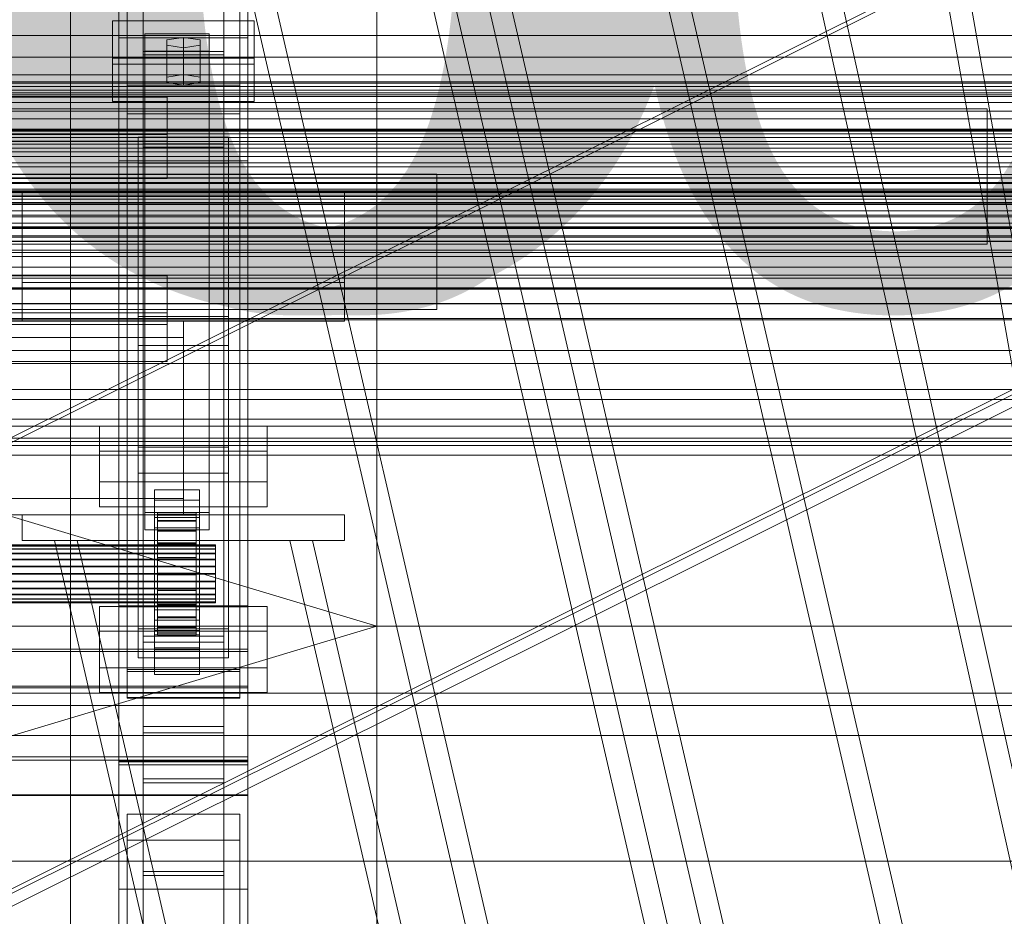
# Model space of a CAD drawing. Header units: millimetres. Extents: x -4738 to 65662, y -68080 to 6847.
# Tile 136 of 256: x 379 to 685, y -35390 to -35112. Entities that reach past the tile are written whole.
import ezdxf

# ---------------------------------------------------------------- set-up
doc = ezdxf.new("R2010")
doc.units = ezdxf.units.MM
for name, color, linetype, lineweight in [('COTAS_O', 1, 'Continuous', 0), ('COTAS_P', 1, 'Continuous', 0), ('frontal_briquetadora', 7, 'Continuous', 0), ('frontal_C01', 7, 'Continuous', 0), ('frontal_C02', 7, 'Continuous', 0), ('frontal_C03', 7, 'Continuous', 0), ('frontal_C10', 7, 'Continuous', 0), ('frontal_secador', 7, 'Continuous', 0)]:
    doc.layers.add(name, color=color, linetype=linetype, lineweight=lineweight)
doc.dimstyles.new('R19_100', dxfattribs={"dimtxt": 250, "dimasz": 150, "dimexe": 150, "dimexo": 80, "dimgap": 100, "dimtad": 1, "dimtih": 1, "dimtoh": 1, "dimdsep": 46, "dimcen": 0.09, "dimadec": 0, "dimazin": 0, "dimtfac": 1, "dimtdec": 4, "dimtofl": 0, "dimtmove": 0, "dimatfit": 3, "dimfxl": 1, "dimtolj": 1, "dimtzin": 0, "dimarcsym": 0})

# ---------------------------------------------------------------- blocks, each defined once
blk = doc.blocks.new('DIM_R31_54')
at = {"layer": 'COTAS_O'}
for p, q in [((-1480, -35300), (-1330, -35255)), ((490, -35300), (340, -35255)), ((-1480, -36000), (-1480, -35300)), ((-1480, -35300), (490, -35300)), ((-1480, -35300), (-1330, -35345)), ((490, -35300), (340, -35345)), ((490, -36000), (490, -35300))]:
    blk.add_line(p, q, dxfattribs=at)
blk.add_text('1970 O', height=250, dxfattribs=at).set_placement((-495, -35200))
blk = doc.blocks.new('DIM_R31_56')
at = {"layer": 'COTAS_O'}
for p, q in [((-1400, -35300), (-1250, -35255)), ((1400, -35300), (1250, -35255)), ((-1400, -36000), (-1400, -35300)), ((-1400, -35300), (1400, -35300)), ((-1400, -35300), (-1250, -35345)), ((1400, -35300), (1250, -35345)), ((1400, -36000), (1400, -35300))]:
    blk.add_line(p, q, dxfattribs=at)
blk.add_text('2800 O', height=250, dxfattribs=at).set_placement((0, -35200))
blk = doc.blocks.new('DIM_R31_57')
at = {"layer": 'COTAS_P'}
for p, q in [((-305, -34680), (395, -34680)), ((395, -34680), (350, -34830)), ((395, -36000), (395, -34680)), ((395, -34680), (440, -34830)), ((395, -36000), (350, -35850)), ((395, -36000), (440, -35850)), ((-305, -36000), (395, -36000))]:
    blk.add_line(p, q, dxfattribs=at)
blk.add_text('1320 P', height=250, rotation=90, dxfattribs=at).set_placement((295, -35340))
blk = doc.blocks.new('DIM_R31_58')
at = {"layer": 'COTAS_P'}
for p, q in [((-305, -35300), (-155, -35255)), ((345, -35300), (195, -35255)), ((-305, -36000), (-305, -35300)), ((-305, -35300), (345, -35300)), ((-305, -35300), (-155, -35345)), ((345, -35300), (195, -35345)), ((345, -36000), (345, -35300))]:
    blk.add_line(p, q, dxfattribs=at)
blk.add_text('650 P', height=250, dxfattribs=at).set_placement((20, -35200))

msp = doc.modelspace()

# ---------------------------------------------------------------- linework, layer by layer
at = {"layer": 'frontal_briquetadora'}
for q in [(490, -34940), (490, -34950)]:
    msp.add_line((490, -35980), q, dxfattribs=at)
at = {"layer": 'frontal_C01'}
for p, q in [((707.595, -35975), (390, -34599.343)), ((714.595, -35975), (397, -34599.343)), ((780.595, -35975), (463, -34599.343)), ((787.595, -35975), (470, -34599.343)), ((417.5, -35304.951), (417.5, -34702.151)), ((442.5, -34702.151), (442.5, -35304.951)), ((417.5, -35331.131), (417.5, -34728.332)), ((442.5, -35331.131), (442.5, -34728.332)), ((410, -35293.967), (410, -34970.428)), ((450, -34970.428), (450, -35293.967)), ((410, -35342.115), (410, -35018.576)), ((450, -35342.115), (450, -35018.576)), ((410, -35343.06), (410, -35019.521)), ((450, -35019.521), (450, -35343.06)), ((412.5, -35313.997), (412.5, -35034.736)), ((447.5, -35034.736), (447.5, -35313.997)), ((412.5, -35322.085), (412.5, -35042.824)), ((447.5, -35322.085), (447.5, -35042.824)), ((410, -35381.578), (410, -35058.04)), ((450, -35381.578), (450, -35058.04)), ((408, -35125.636), (408, -35112.155)), ((408, -35112.155), (452, -35112.155)), ((408, -35123.711), (408, -35112.155)), ((452, -35112.155), (452, -35125.636)), ((452, -35112.155), (452, -35123.711)), ((418, -35121.592), (418, -35116.199)), ((418, -35116.199), (438, -35116.199)), ((418, -35264.72), (418, -35116.199)), ((438, -35116.199), (438, -35121.592)), ((438, -35116.199), (438, -35264.72)), ((430, -35117.278), (424.804, -35118.087)), ((424.804, -35118.087), (424.804, -35119.704)), ((424.804, -35129.642), (424.804, -35118.087)), ((424.804, -35119.704), (430, -35120.513)), ((424.804, -35131.26), (424.804, -35119.704)), ((435.196, -35118.087), (430, -35117.278)), ((430, -35128.833), (430, -35117.278)), ((430, -35120.513), (435.196, -35119.704)), ((435.196, -35119.704), (435.196, -35118.087)), ((435.196, -35129.642), (435.196, -35118.087)), ((435.196, -35131.26), (435.196, -35119.704)), ((438, -35121.592), (418, -35121.592)), ((418, -35121.592), (418, -35270.113)), ((430, -35120.513), (430, -35132.069)), ((438, -35270.113), (438, -35121.592)), ((452, -35123.711), (408, -35123.711)), ((408, -35123.711), (408, -35137.191)), ((452, -35125.636), (408, -35125.636)), ((408, -35125.636), (408, -35137.191)), ((452, -35137.191), (452, -35123.711)), ((452, -35137.191), (452, -35125.636)), ((424.804, -35129.642), (430, -35128.833)), ((430, -35128.833), (435.196, -35129.642)), ((424.804, -35131.26), (424.804, -35129.642)), ((430, -35132.069), (424.804, -35131.26)), ((435.196, -35131.26), (430, -35132.069)), ((435.196, -35129.642), (435.196, -35131.26)), ((-1229.4, -35135.128), (1229.4, -35135.128)), ((-425, -35135.832), (425, -35135.832)), ((408, -35137.191), (452, -35137.191)), ((425, -35135.832), (425, -35149.529)), ((425, -35135.832), (425, -35147.388)), ((425, -35147.388), (-425, -35147.388)), ((425, -35161.084), (425, -35147.388)), ((425, -35149.529), (-425, -35149.529)), ((416, -35156.354), (416, -35148.266)), ((416, -35148.266), (444, -35148.266)), ((416, -35244.457), (416, -35148.266)), ((425, -35161.084), (425, -35149.529)), ((444, -35148.266), (444, -35156.354)), ((444, -35148.266), (444, -35244.457)), ((444, -35156.354), (416, -35156.354)), ((416, -35156.354), (416, -35252.546)), ((444, -35252.546), (444, -35156.354)), ((-425, -35161.084), (425, -35161.084)), ((380, -35193.382), (380, -35165.384)), ((380, -35165.384), (480, -35165.384)), ((380, -35205.382), (380, -35165.384)), ((480, -35165.384), (480, -35193.382)), ((480, -35165.384), (480, -35205.382)), ((480, -35193.382), (380, -35193.382)), ((380, -35193.382), (380, -35205.382)), ((480, -35205.382), (480, -35193.382)), ((430, -35205.382), (-430, -35205.382)), ((380, -35205.382), (480, -35205.382)), ((430, -35205.382), (430, -35210.382)), ((430, -35210.382), (-430, -35210.382)), ((430, -35210.382), (430, -35260.382)), ((404, -35255.203), (404, -35237.948)), ((404, -35237.948), (456, -35237.948)), ((404, -35245.651), (404, -35237.948)), ((456, -35237.948), (456, -35255.203)), ((456, -35237.948), (456, -35245.651)), ((444, -35244.457), (416, -35244.457)), ((416, -35244.457), (416, -35252.546)), ((444, -35252.546), (444, -35244.457)), ((456, -35245.651), (404, -35245.651)), ((404, -35245.651), (404, -35262.907)), ((456, -35262.907), (456, -35245.651)), ((416, -35252.546), (444, -35252.546)), ((456, -35255.203), (404, -35255.203)), ((404, -35255.203), (404, -35262.907)), ((421, -35260.868), (421, -35257.633)), ((421, -35257.633), (435, -35257.633)), ((421, -35298.078), (421, -35257.633)), ((435, -35257.633), (435, -35260.868)), ((435, -35257.633), (435, -35298.078)), ((456, -35262.907), (456, -35255.203)), ((430, -35260.382), (-430, -35260.382)), ((430, -35260.382), (430, -35265.382)), ((404, -35262.907), (456, -35262.907)), ((435, -35260.868), (421, -35260.868)), ((421, -35260.868), (421, -35301.313)), ((435, -35301.313), (435, -35260.868)), ((430, -35265.382), (-430, -35265.382)), ((380, -35265.382), (480, -35265.382)), ((380, -35273.382), (380, -35265.382)), ((438, -35264.72), (418, -35264.72)), ((418, -35264.72), (418, -35270.113)), ((421, -35269.496), (421, -35266.261)), ((421, -35266.261), (435, -35266.261)), ((421, -35306.705), (421, -35266.261)), ((422, -35274.788), (422, -35264.788)), ((422, -35264.788), (422, -35265.38)), ((422, -35264.788), (434, -35264.788)), ((422, -35265.491), (422, -35264.788)), ((422, -35275.068), (422, -35265.38)), ((422, -35265.38), (422, -35267.227)), ((422, -35265.38), (434, -35265.38)), ((422, -35275.12), (422, -35265.491)), ((422, -35265.491), (434, -35265.491)), ((422, -35267.44), (422, -35265.491)), ((434, -35265.38), (434, -35264.788)), ((434, -35264.788), (434, -35274.788)), ((434, -35264.788), (434, -35265.491)), ((434, -35267.227), (434, -35265.38)), ((434, -35265.38), (434, -35275.068)), ((434, -35265.491), (434, -35275.12)), ((434, -35265.491), (434, -35267.44)), ((435, -35266.261), (435, -35269.496)), ((435, -35266.261), (435, -35306.705)), ((438, -35270.113), (438, -35264.72)), ((480, -35273.382), (480, -35265.382)), ((435, -35269.496), (421, -35269.496)), ((421, -35269.496), (421, -35309.941)), ((422, -35275.943), (422, -35267.227)), ((422, -35267.227), (422, -35270.202)), ((422, -35267.227), (434, -35267.227)), ((422, -35276.044), (422, -35267.44)), ((422, -35267.44), (434, -35267.44)), ((422, -35270.503), (422, -35267.44)), ((434, -35270.202), (434, -35267.227)), ((434, -35267.227), (434, -35275.943)), ((434, -35267.44), (434, -35276.044)), ((434, -35267.44), (434, -35270.503)), ((435, -35309.941), (435, -35269.496)), ((418, -35270.113), (438, -35270.113)), ((422, -35277.352), (422, -35270.202)), ((422, -35270.202), (422, -35274.103)), ((422, -35270.202), (434, -35270.202)), ((422, -35277.495), (422, -35270.503)), ((422, -35270.503), (434, -35270.503)), ((422, -35274.472), (422, -35270.503)), ((434, -35274.103), (434, -35270.202)), ((434, -35270.202), (434, -35277.352)), ((434, -35270.503), (434, -35277.495)), ((434, -35270.503), (434, -35274.472)), ((-440, -35274.788), (440, -35274.788)), ((-440, -35275.068), (440, -35275.068)), ((-440, -35275.12), (440, -35275.12)), ((-440, -35275.943), (440, -35275.943)), ((380, -35273.382), (480, -35273.382)), ((390, -35273.382), (397, -35273.382)), ((551.981, -35975), (390, -35273.382)), ((558.981, -35975), (397, -35273.382)), ((397, -35273.382), (463, -35273.382)), ((422, -35279.2), (422, -35274.103)), ((422, -35274.103), (422, -35278.664)), ((422, -35274.103), (434, -35274.103)), ((422, -35279.374), (422, -35274.472)), ((422, -35274.472), (434, -35274.472)), ((422, -35279.075), (422, -35274.472)), ((422, -35275.068), (422, -35274.788)), ((434, -35274.788), (422, -35274.788)), ((422, -35274.788), (422, -35275.12)), ((422, -35275.943), (422, -35275.068)), ((434, -35275.068), (422, -35275.068)), ((434, -35275.12), (422, -35275.12)), ((422, -35275.12), (422, -35276.044)), ((422, -35277.352), (422, -35275.943)), ((434, -35275.943), (422, -35275.943)), ((434, -35278.664), (434, -35274.103)), ((434, -35274.103), (434, -35279.2)), ((434, -35274.472), (434, -35279.374)), ((434, -35274.472), (434, -35279.075)), ((434, -35274.788), (434, -35275.068)), ((434, -35275.12), (434, -35274.788)), ((434, -35275.068), (434, -35275.943)), ((434, -35276.044), (434, -35275.12)), ((434, -35275.943), (434, -35277.352)), ((440, -35275.068), (440, -35274.788)), ((440, -35274.788), (440, -35275.12)), ((440, -35275.943), (440, -35275.068)), ((440, -35275.12), (440, -35276.044)), ((440, -35277.352), (440, -35275.943)), ((463, -35273.382), (470, -35273.382)), ((624.981, -35975), (463, -35273.382)), ((631.981, -35975), (470, -35273.382)), ((-440, -35276.044), (440, -35276.044)), ((-440, -35277.352), (440, -35277.352)), ((-440, -35277.495), (440, -35277.495)), ((434, -35276.044), (422, -35276.044)), ((422, -35276.044), (422, -35277.495)), ((422, -35279.2), (422, -35277.352)), ((434, -35277.352), (422, -35277.352)), ((434, -35277.495), (422, -35277.495)), ((422, -35277.495), (422, -35279.374)), ((422, -35278.664), (422, -35281.36)), ((434, -35278.664), (422, -35278.664)), ((422, -35278.664), (422, -35283.574)), ((422, -35281.555), (422, -35279.075)), ((422, -35279.075), (434, -35279.075)), ((422, -35284), (422, -35279.075)), ((434, -35277.495), (434, -35276.044)), ((434, -35277.352), (434, -35279.2)), ((434, -35279.374), (434, -35277.495)), ((434, -35281.36), (434, -35278.664)), ((434, -35283.574), (434, -35278.664)), ((434, -35279.075), (434, -35281.555)), ((434, -35279.075), (434, -35284)), ((440, -35276.044), (440, -35277.495)), ((440, -35279.2), (440, -35277.352)), ((440, -35277.495), (440, -35279.374)), ((-440, -35279.2), (440, -35279.2)), ((-440, -35279.374), (440, -35279.374)), ((440, -35281.36), (-440, -35281.36)), ((-440, -35281.555), (440, -35281.555)), ((422, -35281.36), (422, -35279.2)), ((434, -35279.2), (422, -35279.2)), ((434, -35279.374), (422, -35279.374)), ((422, -35279.374), (422, -35281.555)), ((422, -35281.36), (434, -35281.36)), ((422, -35283.686), (422, -35281.36)), ((434, -35281.555), (422, -35281.555)), ((422, -35281.555), (422, -35283.888)), ((434, -35279.2), (434, -35281.36)), ((434, -35281.555), (434, -35279.374)), ((434, -35281.36), (434, -35283.686)), ((434, -35283.888), (434, -35281.555)), ((440, -35281.36), (440, -35279.2)), ((440, -35279.374), (440, -35281.555)), ((440, -35283.686), (440, -35281.36)), ((440, -35281.555), (440, -35283.888)), ((-440, -35283.686), (440, -35283.686)), ((-440, -35283.888), (440, -35283.888)), ((422, -35283.686), (422, -35283.574)), ((422, -35283.574), (422, -35288.499)), ((422, -35283.574), (434, -35283.574)), ((422, -35286.019), (422, -35283.686)), ((434, -35283.686), (422, -35283.686)), ((422, -35283.888), (422, -35284)), ((434, -35283.888), (422, -35283.888)), ((422, -35283.888), (422, -35286.213)), ((422, -35284), (434, -35284)), ((422, -35288.91), (422, -35284)), ((434, -35288.499), (434, -35283.574)), ((434, -35283.574), (434, -35283.686)), ((434, -35283.686), (434, -35286.019)), ((434, -35284), (434, -35283.888)), ((434, -35286.213), (434, -35283.888)), ((434, -35284), (434, -35288.91)), ((440, -35286.019), (440, -35283.686)), ((440, -35283.888), (440, -35286.213)), ((-440, -35286.019), (440, -35286.019)), ((-440, -35286.213), (440, -35286.213)), ((-440, -35288.199), (440, -35288.199)), ((422, -35288.199), (422, -35286.019)), ((422, -35286.019), (422, -35288.499)), ((434, -35286.019), (422, -35286.019)), ((422, -35286.213), (422, -35288.91)), ((434, -35286.213), (422, -35286.213)), ((422, -35286.213), (422, -35288.374)), ((422, -35290.079), (422, -35288.199)), ((422, -35288.199), (422, -35293.102)), ((434, -35288.199), (422, -35288.199)), ((434, -35288.499), (434, -35286.019)), ((434, -35286.019), (434, -35288.199)), ((434, -35288.91), (434, -35286.213)), ((434, -35288.374), (434, -35286.213)), ((434, -35293.102), (434, -35288.199)), ((434, -35288.199), (434, -35290.079)), ((440, -35288.199), (440, -35286.019)), ((440, -35286.213), (440, -35288.374)), ((440, -35290.079), (440, -35288.199)), ((-440, -35288.374), (440, -35288.374)), ((-440, -35290.079), (440, -35290.079)), ((-440, -35290.222), (440, -35290.222)), ((422, -35288.374), (422, -35293.471)), ((434, -35288.374), (422, -35288.374)), ((422, -35288.374), (422, -35290.222)), ((422, -35288.499), (422, -35293.102)), ((422, -35288.499), (434, -35288.499)), ((422, -35288.91), (434, -35288.91)), ((422, -35293.471), (422, -35288.91)), ((422, -35291.53), (422, -35290.079)), ((422, -35290.079), (422, -35297.071)), ((434, -35290.079), (422, -35290.079)), ((422, -35290.222), (422, -35297.372)), ((434, -35290.222), (422, -35290.222)), ((422, -35290.222), (422, -35291.631)), ((434, -35293.471), (434, -35288.374)), ((434, -35290.222), (434, -35288.374)), ((434, -35293.102), (434, -35288.499)), ((434, -35288.91), (434, -35293.471)), ((434, -35297.071), (434, -35290.079)), ((434, -35290.079), (434, -35291.53)), ((434, -35297.372), (434, -35290.222)), ((434, -35291.631), (434, -35290.222)), ((440, -35288.374), (440, -35290.222)), ((440, -35291.53), (440, -35290.079)), ((440, -35290.222), (440, -35291.631)), ((-440, -35291.53), (440, -35291.53)), ((-440, -35291.631), (440, -35291.631)), ((-440, -35292.454), (440, -35292.454)), ((-440, -35292.506), (440, -35292.506)), ((-440, -35292.786), (440, -35292.786)), ((450, -35293.967), (410, -35293.967)), ((410, -35293.967), (410, -35342.115)), ((410, -35617.505), (410, -35293.967)), ((422, -35292.454), (422, -35291.53)), ((422, -35291.53), (422, -35300.134)), ((434, -35291.53), (422, -35291.53)), ((422, -35291.631), (422, -35300.347)), ((434, -35291.631), (422, -35291.631)), ((422, -35291.631), (422, -35292.506)), ((422, -35292.786), (422, -35292.454)), ((422, -35292.454), (422, -35302.083)), ((434, -35292.454), (422, -35292.454)), ((422, -35292.506), (422, -35302.193)), ((434, -35292.506), (422, -35292.506)), ((422, -35292.506), (422, -35292.786)), ((422, -35292.786), (422, -35302.786)), ((434, -35292.786), (422, -35292.786)), ((422, -35293.102), (422, -35297.071)), ((422, -35293.102), (434, -35293.102)), ((422, -35293.471), (434, -35293.471)), ((422, -35297.372), (422, -35293.471)), ((434, -35300.134), (434, -35291.53)), ((434, -35291.53), (434, -35292.454)), ((434, -35300.347), (434, -35291.631)), ((434, -35292.506), (434, -35291.631)), ((434, -35302.083), (434, -35292.454)), ((434, -35292.454), (434, -35292.786)), ((434, -35302.193), (434, -35292.506)), ((434, -35292.786), (434, -35292.506)), ((434, -35302.786), (434, -35292.786)), ((434, -35297.071), (434, -35293.102)), ((434, -35293.471), (434, -35297.372)), ((440, -35292.454), (440, -35291.53)), ((440, -35291.631), (440, -35292.506)), ((440, -35292.786), (440, -35292.454)), ((440, -35292.506), (440, -35292.786)), ((450, -35342.115), (450, -35293.967)), ((450, -35293.967), (450, -35617.505)), ((421, -35307.322), (421, -35294.919)), ((421, -35294.919), (435, -35294.919)), ((421, -35302.623), (421, -35294.919)), ((422, -35297.071), (422, -35300.134)), ((422, -35297.071), (434, -35297.071)), ((422, -35297.372), (434, -35297.372)), ((422, -35300.347), (422, -35297.372)), ((434, -35300.134), (434, -35297.071)), ((434, -35297.372), (434, -35300.347)), ((435, -35294.919), (435, -35307.322)), ((435, -35294.919), (435, -35302.623)), ((435, -35298.078), (421, -35298.078)), ((421, -35298.078), (421, -35301.313)), ((422, -35300.134), (422, -35302.083)), ((422, -35300.134), (434, -35300.134)), ((422, -35300.347), (434, -35300.347)), ((422, -35302.193), (422, -35300.347)), ((434, -35302.083), (434, -35300.134)), ((434, -35300.347), (434, -35302.193)), ((435, -35301.313), (435, -35298.078)), ((442.5, -35303.051), (417.5, -35303.051)), ((417.5, -35303.051), (417.5, -35333.031)), ((417.5, -35347.329), (417.5, -35303.051)), ((421, -35301.313), (435, -35301.313)), ((435, -35302.623), (421, -35302.623)), ((421, -35302.623), (421, -35315.025)), ((422, -35302.083), (422, -35302.786)), ((422, -35302.083), (434, -35302.083)), ((422, -35302.193), (434, -35302.193)), ((422, -35302.786), (422, -35302.193)), ((422, -35302.786), (434, -35302.786)), ((434, -35302.786), (434, -35302.083)), ((434, -35302.193), (434, -35302.786)), ((435, -35315.025), (435, -35302.623)), ((442.5, -35333.031), (442.5, -35303.051)), ((442.5, -35303.051), (442.5, -35347.329)), ((417.5, -35331.131), (417.5, -35304.951)), ((417.5, -35304.951), (442.5, -35304.951)), ((442.5, -35304.951), (442.5, -35331.131)), ((-450, -35307.834), (450, -35307.834)), ((435, -35306.705), (421, -35306.705)), ((421, -35306.705), (421, -35309.941)), ((435, -35307.322), (421, -35307.322)), ((421, -35307.322), (421, -35315.025)), ((435, -35309.941), (435, -35306.705)), ((435, -35315.025), (435, -35307.322)), ((450, -35307.834), (450, -35318.618)), ((450, -35307.834), (450, -35341.538)), ((421, -35309.941), (435, -35309.941)), ((447.5, -35313.997), (412.5, -35313.997)), ((412.5, -35313.997), (412.5, -35322.085)), ((421, -35315.025), (435, -35315.025)), ((447.5, -35322.085), (447.5, -35313.997)), ((450, -35318.618), (-450, -35318.618)), ((450, -35352.322), (450, -35318.618)), ((412.5, -35322.085), (447.5, -35322.085)), ((442.5, -35331.131), (417.5, -35331.131)), ((417.5, -35333.031), (442.5, -35333.031)), ((417.5, -35377.309), (417.5, -35333.031)), ((442.5, -35377.309), (442.5, -35333.031)), ((450, -35341.538), (-450, -35341.538)), ((410, -35342.115), (450, -35342.115)), ((410, -35665.654), (410, -35342.115)), ((450, -35343.06), (410, -35343.06)), ((410, -35343.06), (410, -35381.578)), ((410, -35666.598), (410, -35343.06)), ((450, -35352.322), (450, -35341.538)), ((450, -35665.654), (450, -35342.115)), ((450, -35381.578), (450, -35343.06)), ((450, -35343.06), (450, -35666.598)), ((417.5, -35377.309), (417.5, -35347.329)), ((417.5, -35347.329), (442.5, -35347.329)), ((442.5, -35348.555), (417.5, -35348.555)), ((417.5, -35348.555), (417.5, -35376.083)), ((417.5, -35830.021), (417.5, -35348.555)), ((442.5, -35347.329), (442.5, -35377.309)), ((442.5, -35376.083), (442.5, -35348.555)), ((442.5, -35348.555), (442.5, -35830.021)), ((-450, -35352.322), (450, -35352.322)), ((412.5, -35366.363), (412.5, -35358.275)), ((412.5, -35358.275), (447.5, -35358.275)), ((412.5, -35637.535), (412.5, -35358.275)), ((447.5, -35358.275), (447.5, -35366.363)), ((447.5, -35358.275), (447.5, -35637.535)), ((447.5, -35366.363), (412.5, -35366.363)), ((412.5, -35645.624), (412.5, -35366.363)), ((447.5, -35645.624), (447.5, -35366.363)), ((417.5, -35376.083), (442.5, -35376.083)), ((417.5, -35857.548), (417.5, -35376.083)), ((442.5, -35857.548), (442.5, -35376.083)), ((442.5, -35377.309), (417.5, -35377.309)), ((410, -35381.578), (450, -35381.578)), ((410, -35705.117), (410, -35381.578)), ((450, -35705.117), (450, -35381.578))]:
    msp.add_line(p, q, dxfattribs=at)
at = {"layer": 'frontal_C02'}
for p, q in [((820, -35975), (390, -33530.372)), ((827, -35975), (397, -33530.372)), ((820, -35975), (390, -34035.57)), ((827, -35975), (397, -34035.57)), ((410, -35117.436), (410, -34759.774)), ((450, -34759.774), (450, -35117.436)), ((410, -35155.618), (410, -34797.956)), ((450, -35155.618), (450, -34797.956)), ((651.964, -35975), (390, -34840.309)), ((658.964, -35975), (397, -34840.309)), ((724.964, -35975), (463, -34840.309)), ((731.964, -35975), (470, -34840.309)), ((410, -35294.027), (410, -34936.365)), ((450, -34936.365), (450, -35294.027)), ((417.5, -35121.685), (417.5, -34945.388)), ((442.5, -34945.388), (442.5, -35121.685)), ((417.5, -35151.368), (417.5, -34975.07)), ((442.5, -35151.368), (442.5, -34975.07)), ((410, -35341.755), (410, -34984.093)), ((450, -35341.755), (450, -34984.093)), ((450, -35117.436), (410, -35117.436)), ((410, -35117.436), (410, -35155.618)), ((410, -35475.098), (410, -35117.436)), ((450, -35155.618), (450, -35117.436)), ((450, -35117.436), (450, -35475.098)), ((417.5, -35151.368), (417.5, -35121.685)), ((417.5, -35121.685), (442.5, -35121.685)), ((442.5, -35122.744), (417.5, -35122.744)), ((417.5, -35122.744), (417.5, -35150.31)), ((417.5, -35598.77), (417.5, -35122.744)), ((442.5, -35121.685), (442.5, -35151.368)), ((442.5, -35150.31), (442.5, -35122.744)), ((442.5, -35122.744), (442.5, -35598.77)), ((412.5, -35140.997), (412.5, -35132.056)), ((412.5, -35132.056), (447.5, -35132.056)), ((412.5, -35313.42), (412.5, -35132.056)), ((447.5, -35132.056), (447.5, -35140.997)), ((447.5, -35132.056), (447.5, -35313.42)), ((-679.4, -35139.439), (679.4, -35139.439)), ((447.5, -35140.997), (412.5, -35140.997)), ((412.5, -35322.362), (412.5, -35140.997)), ((447.5, -35322.362), (447.5, -35140.997)), ((679.4, -35181.439), (679.4, -35139.439)), ((417.5, -35150.31), (442.5, -35150.31)), ((417.5, -35626.336), (417.5, -35150.31)), ((442.5, -35626.336), (442.5, -35150.31)), ((442.5, -35151.368), (417.5, -35151.368)), ((410, -35155.618), (450, -35155.618)), ((410, -35513.28), (410, -35155.618)), ((450, -35513.28), (450, -35155.618)), ((-508.589, -35159.716), (508.589, -35159.716)), ((508.589, -35201.716), (508.589, -35159.716)), ((-679.4, -35181.439), (679.4, -35181.439)), ((-425, -35191.263), (425, -35191.263)), ((425, -35191.263), (425, -35206.404)), ((425, -35191.263), (425, -35202.717)), ((-508.589, -35201.716), (508.589, -35201.716)), ((425, -35202.717), (-425, -35202.717)), ((416, -35212.849), (416, -35203.908)), ((416, -35203.908), (444, -35203.908)), ((416, -35300.854), (416, -35203.908)), ((425, -35217.858), (425, -35202.717)), ((444, -35203.908), (444, -35212.849)), ((444, -35203.908), (444, -35300.854)), ((425, -35206.404), (-425, -35206.404)), ((425, -35217.858), (425, -35206.404)), ((444, -35212.849), (416, -35212.849)), ((416, -35212.849), (416, -35309.796)), ((444, -35309.796), (444, -35212.849)), ((-425, -35217.858), (425, -35217.858)), ((404, -35312.954), (404, -35293.878)), ((404, -35293.878), (456, -35293.878)), ((404, -35301.515), (404, -35293.878)), ((450, -35293.654), (410, -35293.654)), ((410, -35293.654), (410, -35342.128)), ((410, -35588.316), (410, -35293.654)), ((410, -35341.755), (410, -35294.027)), ((410, -35294.027), (450, -35294.027)), ((450, -35342.128), (450, -35293.654)), ((450, -35293.654), (450, -35588.316)), ((450, -35294.027), (450, -35341.755)), ((456, -35293.878), (456, -35312.954)), ((456, -35293.878), (456, -35301.515)), ((456, -35301.515), (404, -35301.515)), ((404, -35301.515), (404, -35320.59)), ((444, -35300.854), (416, -35300.854)), ((416, -35300.854), (416, -35309.796)), ((444, -35309.796), (444, -35300.854)), ((456, -35320.59), (456, -35301.515)), ((-450, -35307.157), (450, -35307.157)), ((450, -35307.157), (450, -35319.079)), ((450, -35307.157), (450, -35340.567)), ((416, -35309.796), (444, -35309.796)), ((456, -35312.954), (404, -35312.954)), ((404, -35312.954), (404, -35320.59)), ((447.5, -35313.42), (412.5, -35313.42)), ((412.5, -35313.42), (412.5, -35322.362)), ((447.5, -35322.362), (447.5, -35313.42)), ((456, -35320.59), (456, -35312.954)), ((450, -35319.079), (-450, -35319.079)), ((404, -35320.59), (456, -35320.59)), ((450, -35352.489), (450, -35319.079)), ((412.5, -35322.362), (447.5, -35322.362)), ((450, -35340.567), (-450, -35340.567)), ((450, -35341.755), (410, -35341.755)), ((410, -35342.128), (450, -35342.128)), ((410, -35636.79), (410, -35342.128)), ((450, -35352.489), (450, -35340.567)), ((450, -35636.79), (450, -35342.128)), ((-450, -35352.489), (450, -35352.489))]:
    msp.add_line(p, q, dxfattribs=at)
at = {"layer": 'frontal_C03'}
for p, q in [((1250, -35116.663), (-1250, -35116.663)), ((-1533.462, -35123.465), (1533.462, -35123.465)), ((-1250, -35128.89), (1250, -35128.89)), ((1495, -35131.073), (-1495, -35131.073)), ((1495, -35131.485), (-1495, -35131.485)), ((1495, -35132.513), (-1495, -35132.513)), ((1495, -35133.71), (-1495, -35133.71)), ((1250, -35134.45), (-1250, -35134.45)), ((1495, -35135.665), (-1495, -35135.665)), ((1495, -35137.529), (-1495, -35137.529)), ((1495, -35140.221), (-1495, -35140.221)), ((1495, -35142.569), (-1495, -35142.569)), ((-1495, -35145.733), (1495, -35145.733)), ((1250, -35146.092), (-1250, -35146.092)), ((1250, -35146.386), (-1250, -35146.386)), ((1250, -35147.166), (-1250, -35147.166)), ((1495, -35148.337), (-1495, -35148.337)), ((1250, -35149.552), (-1250, -35149.552)), ((1250, -35150.389), (-1250, -35150.389)), ((1495, -35151.663), (-1495, -35151.663)), ((1250, -35152.834), (-1250, -35152.834)), ((1495, -35154.267), (-1495, -35154.267)), ((1250, -35156.238), (-1250, -35156.238)), ((1495, -35157.431), (-1495, -35157.431)), ((1495, -35159.779), (-1495, -35159.779)), ((1250, -35157.492), (-1250, -35157.492)), ((1496, -35160.886), (-1496, -35160.886)), ((1496, -35161.003), (-1496, -35161.003)), ((1496, -35162.269), (-1496, -35162.269)), ((1496, -35162.604), (-1496, -35162.604)), ((1495, -35162.471), (-1495, -35162.471)), ((-1533.462, -35165.465), (1533.462, -35165.465)), ((1496, -35164.944), (-1496, -35164.944)), ((1496, -35165.445), (-1496, -35165.445)), ((1495, -35164.335), (-1495, -35164.335)), ((-1250, -35165.133), (1250, -35165.133)), ((1250, -35165.55), (-1250, -35165.55)), ((-1496, -35168.502), (1496, -35168.502)), ((1496, -35169.093), (-1496, -35169.093)), ((1495, -35166.29), (-1495, -35166.29)), ((1495, -35167.487), (-1495, -35167.487)), ((1495, -35168.515), (-1495, -35168.515)), ((1495, -35168.927), (-1495, -35168.927)), ((1250, -35166.612), (-1250, -35166.612)), ((1250, -35171.11), (-1250, -35171.11)), ((1496, -35172.402), (-1496, -35172.402)), ((1496, -35172.994), (-1496, -35172.994)), ((1250, -35174.883), (-1250, -35174.883)), ((1496, -35176.05), (-1496, -35176.05)), ((1496, -35176.552), (-1496, -35176.552)), ((1250, -35176.362), (-1250, -35176.362)), ((1496, -35178.891), (-1496, -35178.891)), ((1496, -35179.226), (-1496, -35179.226)), ((1496, -35180.492), (-1496, -35180.492)), ((1496, -35180.61), (-1496, -35180.61)), ((1250, -35183.337), (-1250, -35183.337)), ((1250, -35184.004), (-1250, -35184.004)), ((1250, -35185.257), (-1250, -35185.257)), ((1250, -35188.575), (-1250, -35188.575)), ((1250, -35191.106), (-1250, -35191.106)), ((1250, -35191.944), (-1250, -35191.944)), ((1250, -35195.109), (-1250, -35195.109)), ((1250, -35195.403), (-1250, -35195.403)), ((1250, -35199.843), (-1250, -35199.843)), ((-1692.975, -35204.889), (1692.975, -35204.889)), ((1250, -35204.557), (-1250, -35204.557)), ((1250, -35214.434), (-1250, -35214.434)), ((1250, -35218.442), (-1250, -35218.442)), ((1250, -35226.548), (-1250, -35226.548)), ((1250, -35229.697), (-1250, -35229.697)), ((1250, -35235.72), (-1250, -35235.72)), ((1250, -35237.89), (-1250, -35237.89)), ((1250, -35241.599), (-1250, -35241.599)), ((1250, -35242.705), (-1250, -35242.705)), ((1250, -35243.957), (-1250, -35243.957)), ((-1692.975, -35246.889), (1692.975, -35246.889)), ((-1496, -35320.73), (1496, -35320.73)), ((1496, -35324.628), (-1496, -35324.628))]:
    msp.add_line(p, q, dxfattribs=at)
at = {"layer": 'frontal_C10'}
for p, q in [((-1955.281, -35333.881), (1031.549, -35333.881)), ((1046.788, -35333.881), (-1940.042, -35333.881)), ((1031.549, -35372.881), (-1955.281, -35372.881)), ((-1940.042, -35372.881), (1046.788, -35372.881))]:
    msp.add_line(p, q, dxfattribs=at)
at = {"layer": 'frontal_secador'}
for p, q in [((1242, -34810), (197, -35331)), ((200, -35331), (1245, -34810)), ((197, -35471), (1242, -34950)), ((200, -35471), (1245, -34950)), ((1245, -34954), (200, -35475)), ((-1250, -35195), (1250, -35195)), ((-1250, -35200), (1250, -35200))]:
    msp.add_line(p, q, dxfattribs=at)

# ---------------------------------------------------------------- dimensions: what is measured, and where the dimension line sits
at = {"layer": 'COTAS_O'}
for p1, p2, picture, middle in [((-1480, -36000), (490, -36000), 'DIM_R31_54', (-495, -35300)), ((-1400, -36000), (1400, -36000), 'DIM_R31_56', (0, -35300))]:
    dim = msp.add_aligned_dim(p1=p1, p2=p2, distance=700, text='<> O', dimstyle='R19_100', dxfattribs=at)
    dim.commit()
    dim.dimension.update_dxf_attribs({"geometry": picture, "text_midpoint": middle})
at = {"layer": 'COTAS_P'}
for p2, distance, picture, middle in [((-305, -34680), -700, 'DIM_R31_57', (395, -35340)), ((345, -36000), 700, 'DIM_R31_58', (20, -35300))]:
    dim = msp.add_aligned_dim(p1=(-305, -36000), p2=p2, distance=distance, text='<> P', dimstyle='R19_100', dxfattribs=at)
    dim.commit()
    dim.dimension.update_dxf_attribs({"geometry": picture, "text_midpoint": middle})

doc.saveas('drawing.dxf')
